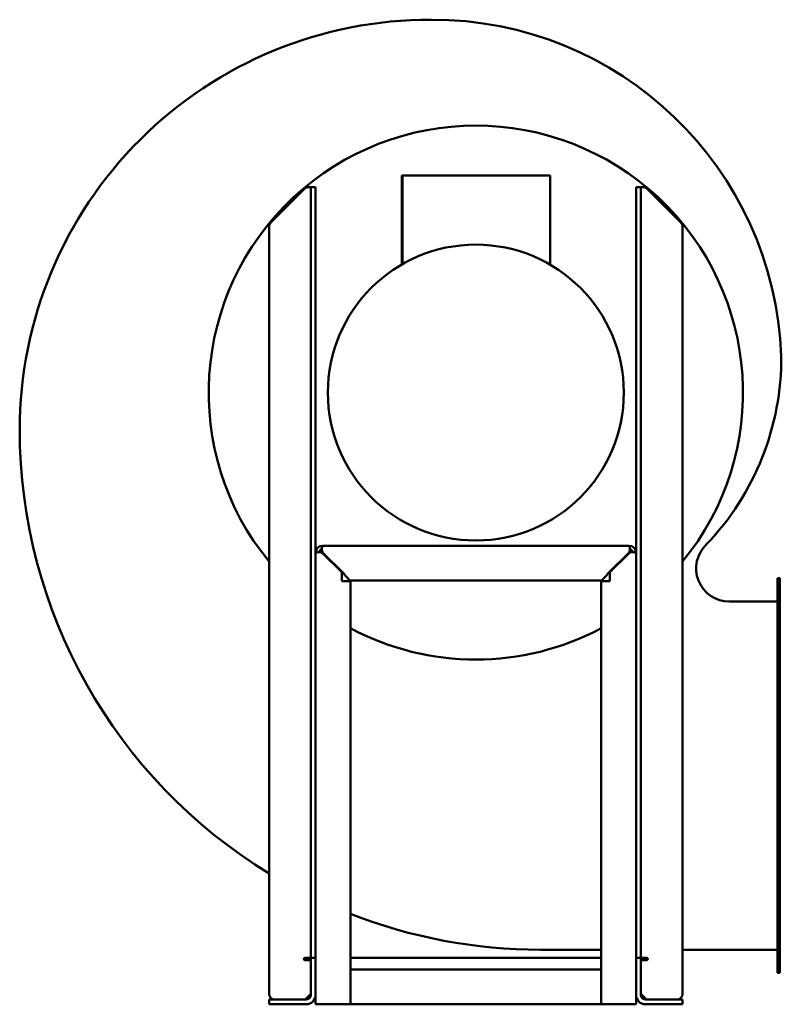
# Model space of a CAD drawing. Header units: millimetres. Extents: x 1581 to 2237, y 926 to 1774.
import ezdxf

# ---------------------------------------------------------------- set-up
doc = ezdxf.new("R2010")
doc.units = ezdxf.units.MM
doc.header["$LTSCALE"] = 9.090909
doc.layers.add('Widoczne (ISO)', color=7, linetype='Continuous', lineweight=50)

msp = doc.modelspace()

# ---------------------------------------------------------------- linework, layer by layer
at = {"layer": 'Widoczne (ISO)'}
for p, q in [((1910.38, 1640.01), (1910.38, 1563.31)), ((1910.38, 1640.01), (1910.82, 1640.01)), ((1910.82, 1640.01), (1910.82, 1563.56)), ((1910.82, 1640.01), (1916.84, 1640.01)), ((1916.84, 1640.01), (2031.85, 1640.01)), ((2031.85, 1640.01), (2037.82, 1640.01)), ((2037.82, 1640.01), (2037.82, 1563.13)), ((1830.01, 1629.9), (1831.94, 1629.9)), ((1831.94, 1629.9), (1835.94, 1629.9)), ((1831.94, 1629.9), (1831.94, 1624.9)), ((1835.94, 1624.9), (1835.94, 1629.9)), ((2111.94, 1624.9), (2111.94, 1629.9)), ((2115.94, 1629.9), (2111.94, 1629.9)), ((2115.94, 1629.9), (2115.94, 1624.9)), ((2117.87, 1629.9), (2115.94, 1629.9)), ((1826.48, 1628.44), (1797.41, 1599.36)), ((1831.94, 970.9), (1831.94, 1624.9)), ((1835.94, 1314.9), (1835.94, 1624.9)), ((2111.94, 1314.9), (2111.94, 1624.9)), ((2115.94, 970.9), (2115.94, 1624.9)), ((2121.41, 1628.44), (2150.48, 1599.36)), ((1795.94, 1595.83), (1795.94, 934.9)), ((2151.94, 1595.83), (2151.94, 934.9)), ((1835.94, 965.9), (1835.94, 1314.9)), ((1835.95, 1314.9), (1835.94, 1314.9)), ((1841.94, 1320.9), (2105.94, 1320.9)), ((1841.94, 1320.89), (1841.94, 1320.9)), ((1860.29, 1296.9), (1842.29, 1314.9)), ((2087.59, 1296.9), (2105.59, 1314.9)), ((2105.94, 1320.9), (2105.94, 1320.89)), ((2111.93, 1314.9), (2111.94, 1314.9)), ((2111.94, 1314.9), (2111.94, 965.9)), ((1858.44, 1298.05), (1841.94, 1314.55)), ((2105.94, 1314.55), (2089.44, 1298.05)), ((1858.44, 1290.35), (1858.44, 1298.05)), ((2089.44, 1298.05), (2089.44, 1290.35)), ((1859.94, 1290.35), (1858.44, 1290.35)), ((1865.94, 1290.35), (1859.94, 1290.35)), ((1865.94, 955.9), (1865.94, 1290.35)), ((1866.29, 1290.9), (2081.59, 1290.9)), ((2081.94, 1290.35), (2081.94, 955.9)), ((2081.94, 1290.35), (2087.94, 1290.35)), ((2089.44, 1290.35), (2087.94, 1290.35)), ((2233.68, 1292.9), (2233.68, 952.9)), ((2235.68, 1292.9), (2233.68, 1292.9)), ((2233.68, 1292.9), (2233.68, 1292.9)), ((2233.68, 1292.9), (2235.68, 1292.9)), ((2235.68, 952.9), (2235.68, 1292.9)), ((2235.68, 1292.9), (2235.68, 1292.9)), ((2192.14, 1272.9), (2231.68, 1272.9)), ((2233.68, 1272.9), (2231.68, 1272.9)), ((1831.94, 970.9), (1831.94, 965.9)), ((2081.94, 972.9), (2029.64, 972.9)), ((2115.94, 970.9), (2115.94, 965.9)), ((2231.68, 972.9), (2151.94, 972.9)), ((2231.68, 972.9), (2233.68, 972.9)), ((1827.94, 965.9), (1826.94, 965.9)), ((1826.94, 963.9), (1831.94, 963.9)), ((1827.94, 965.9), (1831.94, 965.9)), ((1835.94, 965.9), (1831.94, 965.9)), ((1831.94, 959.9), (1831.94, 965.9)), ((1831.94, 933.9), (1831.94, 959.9)), ((1835.94, 965.9), (1835.94, 959.9)), ((1835.94, 959.9), (1835.94, 933.9)), ((2081.94, 965.9), (1865.94, 965.9)), ((2115.94, 965.9), (2111.94, 965.9)), ((2111.94, 959.9), (2111.94, 965.9)), ((2111.94, 933.9), (2111.94, 959.9)), ((2115.94, 965.9), (2115.94, 959.9)), ((2119.94, 965.9), (2115.94, 965.9)), ((2120.94, 963.9), (2115.94, 963.9)), ((2115.94, 959.9), (2115.94, 933.9)), ((2119.94, 965.9), (2120.94, 965.9)), ((2081.94, 955.9), (1865.94, 955.9)), ((1865.94, 955.9), (1865.94, 949.9)), ((2081.94, 955.9), (2081.94, 949.9)), ((2235.68, 952.9), (2233.68, 952.9)), ((1865.94, 949.9), (1865.94, 931.9)), ((2081.94, 931.9), (2081.94, 949.9)), ((1826.94, 929.9), (1831.94, 934.9)), ((1835.94, 925.9), (1835.94, 933.9)), ((2111.94, 933.9), (2111.94, 925.9)), ((2120.94, 929.9), (2115.94, 934.9)), ((1795.94, 929.9), (1801.94, 929.9)), ((1795.94, 929.9), (1795.94, 925.9)), ((1801.94, 925.9), (1795.94, 925.9)), ((1827.94, 929.9), (1801.94, 929.9)), ((1827.94, 925.9), (1801.94, 925.9)), ((1835.94, 925.9), (1841.94, 925.9)), ((1859.94, 925.9), (1841.94, 925.9)), ((1865.94, 925.9), (1859.94, 925.9)), ((1865.94, 925.9), (1865.94, 931.9)), ((1865.94, 925.9), (2081.94, 925.9)), ((2081.94, 925.9), (2081.94, 931.9)), ((2081.94, 925.9), (2087.94, 925.9)), ((2105.94, 925.9), (2087.94, 925.9)), ((2105.94, 925.9), (2111.94, 925.9)), ((2145.94, 929.9), (2119.94, 929.9)), ((2145.94, 925.9), (2119.94, 925.9)), ((2145.94, 929.9), (2151.94, 929.9)), ((2151.94, 925.9), (2145.94, 925.9)), ((2151.94, 925.9), (2151.94, 929.9))]:
    msp.add_line(p, q, dxfattribs=at)
msp.add_circle((1973.94, 1452.9), 127.4, dxfattribs=at)
for centre, radius, start, end in [((1934.54, 1420.8), 353.3, 89.84818, 179.96187), ((1936.34, 1473.3), 300.8, 2.1145, 90.16454), ((1973.94, 1452.9), 230, 320.70659, 219.29341), ((1830.01, 1624.9), 5, 114.4698, 135), ((2117.87, 1624.9), 5, 45, 65.5302), ((1800.94, 1595.83), 5, 135, 180), ((2146.94, 1595.83), 5, 0, 45), ((2003.94, 1482.9), 233, 316.38731, 0.36849), ((2029.64, 1421.3), 448.4, 180.03385, 238.58813), ((1841.94, 1314.9), 6, 90, 180), ((1841.94, 1314.9), 3, 100.37108, 169.62892), ((2105.94, 1314.9), 6, 0, 90), ((2105.94, 1314.9), 3, 10.37108, 79.62892), ((2192.14, 1301.4), 28.5, 133.18331, 270), ((1973.94, 1452.9), 230, 241.99392, 298.00608), ((2029.64, 1421.3), 448.4, 248.58775, 270), ((1826.94, 964.9), 1, 90, 270), ((2120.94, 964.9), 1, 270, 90), ((1800.94, 934.9), 5, 180, 270), ((1827.94, 933.9), 4, 270, 0), ((1827.94, 933.9), 8, 270, 0), ((2119.94, 933.9), 8, 180, 270), ((2119.94, 933.9), 4, 180, 270), ((2146.94, 934.9), 5, 270, 0)]:
    msp.add_arc(centre, radius, start, end, dxfattribs=at)
for points, knots in [([(1830.01, 1629.9), (1829.84, 1629.9), (1829.66, 1629.89), (1829.13, 1629.83), (1828.73, 1629.75), (1828.2, 1629.56), (1828.07, 1629.51), (1827.94, 1629.45)], [2.776023, 2.776023, 2.776023, 2.776023, 2.8319515, 2.8319515, 2.9493221, 2.9493221, 2.989228, 2.989228, 2.989228, 2.989228]), ([(2117.87, 1629.9), (2118.04, 1629.9), (2118.22, 1629.89), (2118.75, 1629.83), (2119.16, 1629.75), (2119.68, 1629.56), (2119.81, 1629.51), (2119.94, 1629.45)], [-1.9857961, -1.9857961, -1.9857961, -1.9857961, -1.9298676, -1.9298676, -1.812497, -1.812497, -1.7725911, -1.7725911, -1.7725911, -1.7725911]), ([(1835.94, 1314.9), (1835.94, 1314.89), (1835.99, 1314.92), (1836.17, 1314.99), (1836.32, 1315.04), (1836.82, 1315.2), (1837.27, 1315.31), (1838.08, 1315.41), (1838.36, 1315.43), (1838.92, 1315.44), (1839.2, 1315.44), (1839.9, 1315.37), (1840.32, 1315.29), (1841.17, 1315.01), (1841.57, 1314.81), (1841.94, 1314.55)], [-0.9622552, -0.9622552, -0.9622552, -0.9622552, -0.8337018, -0.8337018, -0.7007408, -0.7007408, -0.4727543, -0.4727543, -0.366753, -0.366753, -0.2726584, -0.2726584, -0.136327, -0.136327, 0, 0, 0, 0]), ([(1841.94, 1314.55), (1841.81, 1314.74), (1841.66, 1314.91), (1841.31, 1315.18), (1841.13, 1315.28), (1840.75, 1315.41), (1840.56, 1315.44), (1840.38, 1315.44)], [0.0000005, 0.0000005, 0.0000005, 0.0000005, 0.0691825, 0.0691825, 0.1330573, 0.1330573, 0.1974081, 0.1974081, 0.1974081, 0.1974081]), ([(1841.94, 1320.9), (1841.95, 1320.9), (1841.93, 1320.86), (1841.86, 1320.68), (1841.81, 1320.55), (1841.66, 1320.07), (1841.54, 1319.63), (1841.44, 1318.82), (1841.41, 1318.55), (1841.39, 1317.71), (1841.43, 1317.13), (1841.63, 1316.26), (1841.72, 1315.98), (1841.96, 1315.42), (1842.11, 1315.15), (1842.29, 1314.9)], [-0.9228026, -0.9228026, -0.9228026, -0.9228026, -0.8060946, -0.8060946, -0.6854422, -0.6854422, -0.4696345, -0.4696345, -0.3689388, -0.3689388, -0.1842775, -0.1842775, -0.0927477, -0.0927477, -0.000001, -0.000001, -0.000001, -0.000001]), ([(1842.29, 1314.9), (1842.13, 1315.01), (1841.98, 1315.14), (1841.74, 1315.42), (1841.65, 1315.55), (1841.48, 1315.89), (1841.43, 1316.08), (1841.4, 1316.33), (1841.4, 1316.4), (1841.4, 1316.46)], [0.000001, 0.000001, 0.000001, 0.000001, 0.0592984, 0.0592984, 0.1103405, 0.1103405, 0.1742381, 0.1742381, 0.1966748, 0.1966748, 0.1966748, 0.1966748]), ([(2105.59, 1314.9), (2105.81, 1315.21), (2105.99, 1315.54), (2106.25, 1316.24), (2106.34, 1316.6), (2106.49, 1317.54), (2106.5, 1318.13), (2106.44, 1318.82), (2106.43, 1318.95), (2106.34, 1319.63), (2106.23, 1320.07), (2106.07, 1320.55), (2106.02, 1320.68), (2105.95, 1320.86), (2105.93, 1320.9), (2105.94, 1320.9)], [0.000001, 0.000001, 0.000001, 0.000001, 0.1143417, 0.1143417, 0.2277919, 0.2277919, 0.4194721, 0.4194721, 0.4688468, 0.4688468, 0.6792108, 0.6792108, 0.7968177, 0.7968177, 0.910571, 0.910571, 0.910571, 0.910571]), ([(2106.48, 1316.46), (2106.48, 1316.4), (2106.48, 1316.33), (2106.45, 1316.08), (2106.4, 1315.89), (2106.24, 1315.55), (2106.14, 1315.42), (2105.9, 1315.14), (2105.75, 1315.01), (2105.59, 1314.9)], [-0.1966385, -0.1966385, -0.1966385, -0.1966385, -0.1742044, -0.1742044, -0.1103352, -0.1103352, -0.0593001, -0.0593001, -0.000001, -0.000001, -0.000001, -0.000001]), ([(2105.94, 1314.55), (2106.19, 1314.73), (2106.46, 1314.88), (2107.02, 1315.12), (2107.3, 1315.21), (2108.17, 1315.41), (2108.75, 1315.45), (2109.59, 1315.43), (2109.86, 1315.4), (2110.67, 1315.3), (2111.11, 1315.19), (2111.59, 1315.03), (2111.72, 1314.98), (2111.9, 1314.91), (2111.94, 1314.89), (2111.94, 1314.9)], [0, 0, 0, 0, 0.0927213, 0.0927213, 0.1842072, 0.1842072, 0.3688691, 0.3688691, 0.4696347, 0.4696347, 0.6855731, 0.6855731, 0.8063686, 0.8063686, 0.9232051, 0.9232051, 0.9232051, 0.9232051]), ([(2107.5, 1315.44), (2107.32, 1315.44), (2107.13, 1315.41), (2106.75, 1315.28), (2106.57, 1315.18), (2106.23, 1314.91), (2106.07, 1314.74), (2105.94, 1314.55)], [-0.1973649, -0.1973649, -0.1973649, -0.1973649, -0.1330195, -0.1330195, -0.0691881, -0.0691881, 0, 0, 0, 0]), ([(1866.29, 1290.9), (1866.14, 1290.9), (1865.59, 1291.16), (1864.22, 1292.42), (1862.24, 1294.46), (1860.9, 1296.05), (1860.29, 1296.9)], [-1, -1, -1, -1, -0.857143, -0.571429, -0.285714, 0, 0, 0, 0]), ([(2081.59, 1290.9), (2081.74, 1290.9), (2082.3, 1291.16), (2083.66, 1292.42), (2085.65, 1294.46), (2086.98, 1296.05), (2087.59, 1296.9)], [-1, -1, -1, -1, -0.857143, -0.571429, -0.285714, 0, 0, 0, 0])]:
    msp.add_open_spline(points, degree=3, knots=knots, dxfattribs=at)
for points in [[(1838.82, 1315.44), (1839.34, 1315.44), (1839.86, 1315.44), (1840.38, 1315.44)], [(1841.4, 1316.46), (1841.4, 1316.98), (1841.4, 1317.5), (1841.4, 1318.02)], [(2106.48, 1318.02), (2106.48, 1317.5), (2106.48, 1316.98), (2106.48, 1316.46)], [(2107.5, 1315.44), (2108.02, 1315.44), (2108.54, 1315.44), (2109.06, 1315.44)]]:
    msp.add_open_spline(points, degree=3, dxfattribs=at)

doc.saveas('drawing.dxf')
